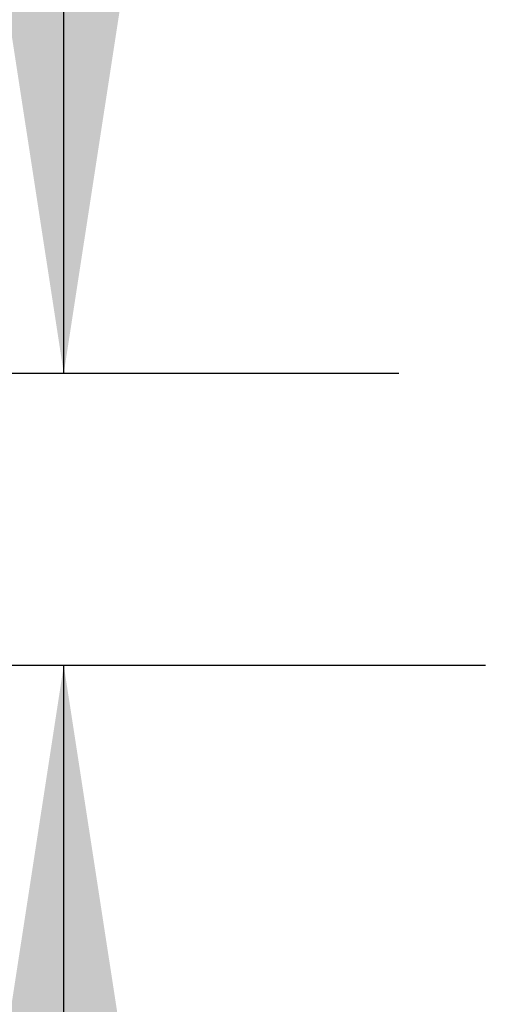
# Model space of a CAD drawing. Header units: inches. Extents: x 0.2 to 10.8, y 0.2 to 8.2.
# Tile 4 of 171: x 2.86 to 3.014, y 2.009 to 2.333. Entities that reach past the tile are written whole.
import ezdxf

# ---------------------------------------------------------------- set-up
doc = ezdxf.new("R2010")
doc.units = ezdxf.units.IN
doc.header["$MEASUREMENT"] = 0
doc.layers.add('DIMENSIONS', color=140, linetype='Continuous')
doc.styles.add('SLDTEXTSTYLE0', font='TXT', dxfattribs={"width": 0.7})
doc.dimstyles.new('SLDDIMSTYLE1', dxfattribs={"dimtxt": 0.084961, "dimasz": 0.13, "dimexe": 0, "dimexo": 0.0625, "dimgap": 0.02124, "dimtad": 0, "dimtih": 1, "dimtoh": 1, "dimlfac": 20, "dimrnd": 1e-09, "dimzin": 12, "dimdsep": 46, "dimtxsty": 'SLDTEXTSTYLE0', "dimsah": 1, "dimcen": 0.09, "dimadec": 0, "dimazin": 3, "dimtfac": 1, "dimtmove": 0, "dimatfit": 0, "dimfxl": 0, "dimfrac": 2, "dimtolj": 1, "dimtzin": 12, "dimarcsym": 0})

# ---------------------------------------------------------------- blocks, each defined once
blk = doc.blocks.new('_D_25')
at = {"layer": 'DIMENSIONS'}
for p, q in [((2.87416, 2.21636), (2.87416, 2.46636)), ((2.98417, 2.21636), (2.74916, 2.21636)), ((3.01265, 2.12033), (2.74916, 2.12033)), ((2.87416, 1.89257), (2.87416, 2.12033)), ((2.34265, 1.89257), (2.31412, 1.89257)), ((2.31412, 1.89257), (2.31412, 1.75754)), ((2.59512, 1.89257), (2.62365, 1.89257)), ((2.62365, 1.89257), (2.62365, 1.75754)), ((2.74831, 1.89257), (2.87416, 1.89257)), ((2.31412, 1.75754), (2.34265, 1.75754)), ((2.62365, 1.75754), (2.59512, 1.75754))]:
    blk.add_line(p, q, dxfattribs=at)
for points in [[(2.87416, 2.21636), (2.89416, 2.34636), (2.85416, 2.34636)], [(2.87416, 2.12033), (2.85416, 1.99033), (2.89416, 1.99033)]]:
    blk.add_solid(points, dxfattribs=at)
at = {"layer": 'DIMENSIONS', "char_height": 0.083333, "attachment_point": 1, "style": 'SLDTEXTSTYLE0'}
for s, insert in [('1.92', (2.34265, 2.01901)), ('48.8', (2.34265, 1.86496))]:
    blk.add_mtext(s, dxfattribs=dict(at, insert=insert))

msp = doc.modelspace()

# ---------------------------------------------------------------- dimensions: what is measured, and where the dimension line sits
at = {"layer": 'DIMENSIONS'}
dim = msp.add_linear_dim(base=(2.8741557, 2.2163636), p1=(3.062654, 2.1203305), p2=(3.0341673, 2.2163636), angle=90, dimstyle='SLDDIMSTYLE1', dxfattribs=at)
dim.commit()
dim.dimension.update_dxf_attribs({"geometry": '_D_25', "text_midpoint": (2.8741557, 1.8925677), "dimtype": 160})

doc.saveas('drawing.dxf')
